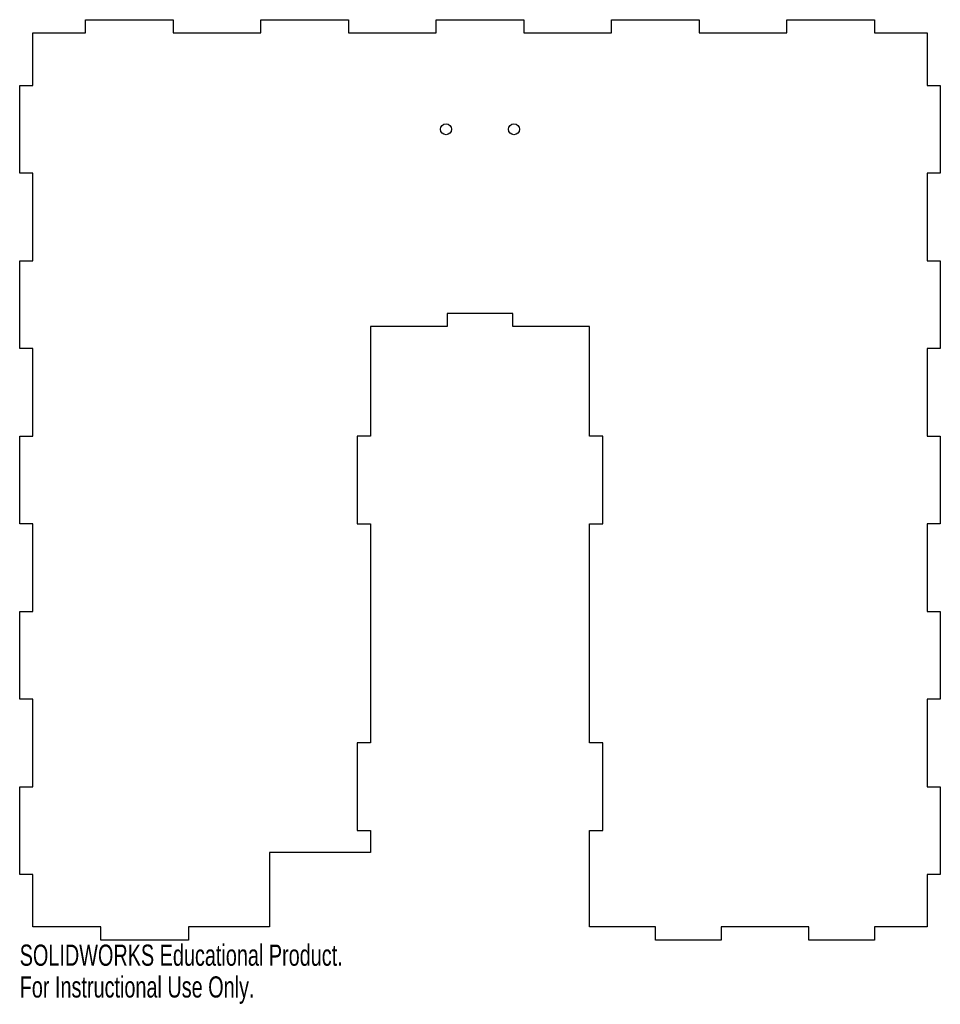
# Model space of a CAD drawing. Header units: millimetres. Extents: x -105 to 105, y -15 to 210.
import ezdxf

# ---------------------------------------------------------------- set-up
doc = ezdxf.new("R2010")
doc.units = ezdxf.units.MM
doc.styles.add('SLDTEXTSTYLE0', font='TXT', dxfattribs={"width": 0.7})

msp = doc.modelspace()

# ---------------------------------------------------------------- linework, layer by layer
at = {"color": 7, "linetype": 'Continuous', "lineweight": 25}
for p, q in [((-90, 210), (-70, 210)), ((-90, 207), (-90, 210)), ((-70, 210), (-70, 207)), ((-50, 210), (-30, 210)), ((-50, 207), (-50, 210)), ((-30, 210), (-30, 207)), ((-10, 210), (10, 210)), ((-10, 207), (-10, 210)), ((10, 210), (10, 207)), ((30, 210), (50, 210)), ((30, 207), (30, 210)), ((50, 210), (50, 207)), ((70, 210), (90, 210)), ((70, 207), (70, 210)), ((90, 210), (90, 207)), ((-102, 207), (-90, 207)), ((-102, 195), (-102, 207)), ((-70, 207), (-50, 207)), ((-30, 207), (-10, 207)), ((10, 207), (30, 207)), ((50, 207), (70, 207)), ((90, 207), (102, 207)), ((102, 207), (102, 195)), ((-105, 195), (-102, 195)), ((-105, 175), (-105, 195)), ((102, 195), (105, 195)), ((105, 195), (105, 175)), ((-102, 175), (-105, 175)), ((-102, 155), (-102, 175)), ((102, 175), (102, 155)), ((105, 175), (102, 175)), ((-105, 155), (-102, 155)), ((-105, 135), (-105, 155)), ((102, 155), (105, 155)), ((105, 155), (105, 135)), ((-7.5, 143), (-7.5, 140)), ((7.5, 143), (-7.5, 143)), ((7.5, 140), (7.5, 143)), ((-25, 140), (-25, 115)), ((-7.5, 140), (-25, 140)), ((25, 140), (7.5, 140)), ((25, 115), (25, 140)), ((-102, 135), (-105, 135)), ((-102, 115), (-102, 135)), ((102, 135), (102, 115)), ((105, 135), (102, 135)), ((-105, 115), (-102, 115)), ((-105, 95), (-105, 115)), ((-28, 115), (-28, 95)), ((-25, 115), (-28, 115)), ((28, 115), (25, 115)), ((28, 95), (28, 115)), ((102, 115), (105, 115)), ((105, 115), (105, 95)), ((-102, 95), (-105, 95)), ((-102, 75), (-102, 95)), ((-28, 95), (-25, 95)), ((-25, 95), (-25, 45)), ((25, 95), (28, 95)), ((25, 45), (25, 95)), ((102, 95), (102, 75)), ((105, 95), (102, 95)), ((-105, 75), (-102, 75)), ((-105, 55), (-105, 75)), ((102, 75), (105, 75)), ((105, 75), (105, 55)), ((-102, 55), (-105, 55)), ((-102, 35), (-102, 55)), ((102, 55), (102, 35)), ((105, 55), (102, 55)), ((-28, 45), (-28, 25)), ((-25, 45), (-28, 45)), ((28, 45), (25, 45)), ((28, 25), (28, 45)), ((-105, 35), (-102, 35)), ((-105, 15), (-105, 35)), ((102, 35), (105, 35)), ((105, 35), (105, 15)), ((-28, 25), (-25, 25)), ((-25, 25), (-25, 20)), ((25, 25), (28, 25)), ((25, 3), (25, 25)), ((-48, 20), (-48, 3)), ((-25, 20), (-48, 20)), ((-102, 15), (-105, 15)), ((-102, 3), (-102, 15)), ((102, 15), (102, 3)), ((105, 15), (102, 15)), ((-86.5, 3), (-102, 3)), ((-86.5, 0), (-86.5, 3)), ((-48, 3), (-66.5, 3)), ((-66.5, 3), (-66.5, 0)), ((40, 3), (25, 3)), ((40, 0), (40, 3)), ((55, 3), (55, 0)), ((75, 3), (55, 3)), ((75, 0), (75, 3)), ((90, 3), (90, 0)), ((102, 3), (90, 3)), ((-66.5, 0), (-86.5, 0)), ((55, 0), (40, 0)), ((90, 0), (75, 0))]:
    msp.add_line(p, q, dxfattribs=at)
for centre in [(-7.75, 185), (7.75, 185)]:
    msp.add_circle(centre, 1.25, dxfattribs=at)

# ---------------------------------------------------------------- texts
at = {"color": 7, "linetype": 'Continuous', "char_height": 4.8336, "attachment_point": 1, "style": 'SLDTEXTSTYLE0'}
for s, insert in [('SOLIDWORKS Educational Product.', (-105, -1.02)), ('For Instructional Use Only.', (-105, -8.27))]:
    msp.add_mtext(s, dxfattribs=dict(at, insert=insert))

doc.saveas('drawing.dxf')
